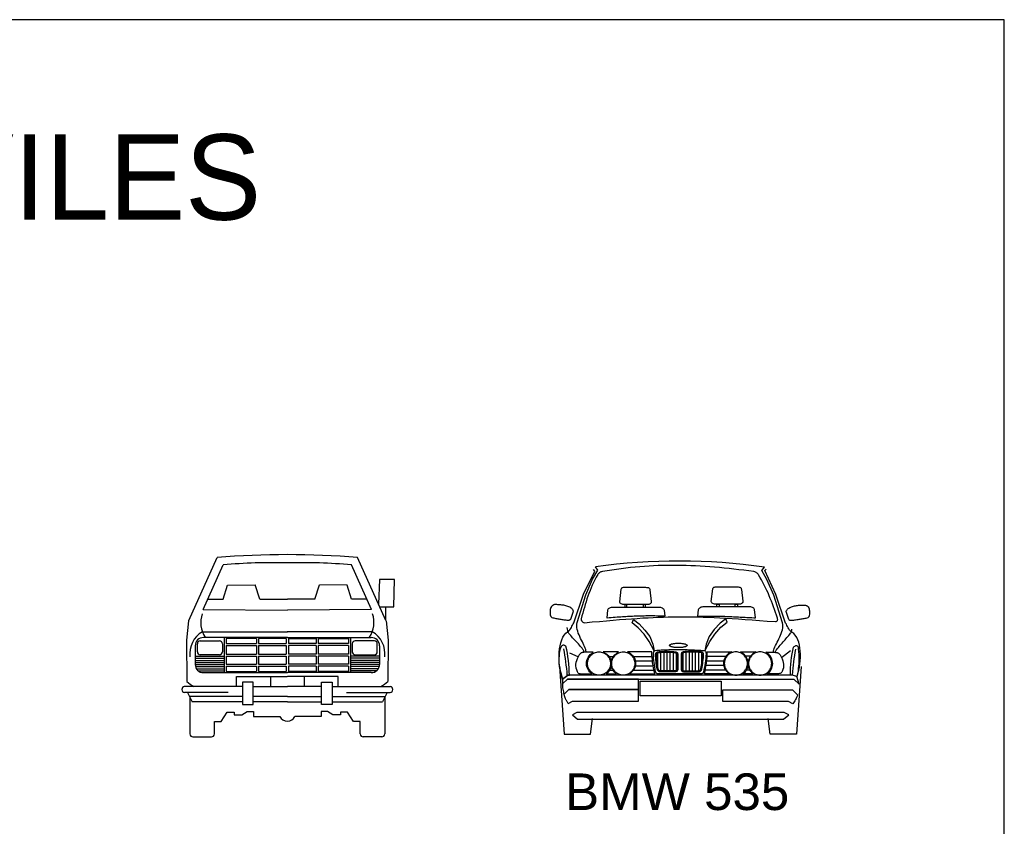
# Model space of a CAD drawing. Extents: x 149 to 250, y -977 to -912.
# Tile 141 of 156: x 209.95 to 218.03, y -919.01 to -912.4. Entities that reach past the tile are written whole.
import ezdxf

# ---------------------------------------------------------------- set-up
doc = ezdxf.new("R2010")
doc.units = 0
doc.header["$MEASUREMENT"] = 0
doc.layers.get('0').update_dxf_attribs({"linetype": 'CONTINUOUS'})
doc.layers.get('Defpoints').update_dxf_attribs({"linetype": 'CONTINUOUS'})
doc.layers.add('7', color=7, linetype='CONTINUOUS')
doc.layers.add('TEXTO', color=5, linetype='CONTINUOUS')

msp = doc.modelspace()

# ---------------------------------------------------------------- linework, layer by layer
for p, q in [((211.33591, -917.32803), (211.56836, -916.81133)), ((212.95333, -917.32803), (212.72088, -916.81133)), ((211.45341, -917.23642), (211.61796, -916.87065)), ((212.83583, -917.23642), (212.67128, -916.87065)), ((211.61846, -917.15284), (211.6534, -917.03746)), ((211.6534, -917.03746), (211.88053, -917.03397)), ((211.91897, -917.15284), (211.88053, -917.03397)), ((212.37028, -917.15284), (212.40871, -917.03397)), ((212.63584, -917.03746), (212.40871, -917.03397)), ((212.67079, -917.15284), (212.63584, -917.03746)), ((212.89978, -916.99164), (212.89311, -917.19417)), ((213.0236, -916.99164), (212.89978, -916.99164)), ((213.01694, -917.21462), (213.0236, -916.99164)), ((211.49102, -917.15284), (211.61846, -917.15284)), ((211.91897, -917.15284), (212.14462, -917.15284)), ((212.37028, -917.15284), (212.14462, -917.15284)), ((212.79823, -917.15284), (212.67079, -917.15284)), ((212.90231, -917.21462), (213.01694, -917.21462)), ((212.95333, -917.32803), (212.95333, -917.21462)), ((211.45341, -917.23642), (212.14462, -917.24187)), ((212.83583, -917.23642), (212.14462, -917.24187)), ((211.33459, -917.32991), (211.31674, -917.48941)), ((212.95466, -917.32991), (212.97251, -917.48941)), ((211.44744, -917.4193), (212.1461, -917.4193)), ((212.14462, -917.46695), (211.45628, -917.46695)), ((211.62586, -917.46695), (211.62586, -917.75513)), ((212.8418, -917.4193), (212.14315, -917.4193)), ((212.14462, -917.46695), (212.83297, -917.46695)), ((212.66339, -917.46695), (212.66339, -917.75513)), ((211.31674, -917.48941), (211.31945, -917.8275)), ((211.38837, -917.53486), (211.38837, -917.68723)), ((211.40641, -917.58421), (211.40641, -917.5183)), ((211.43038, -917.49434), (211.58806, -917.49434)), ((211.61203, -917.5183), (211.61203, -917.58421)), ((211.64296, -917.4755), (211.64296, -917.51501)), ((211.89067, -917.4755), (211.64296, -917.4755)), ((211.64296, -917.51501), (211.89067, -917.51501)), ((211.64296, -917.53211), (211.64296, -917.60249)), ((211.64296, -917.53211), (211.89067, -917.53211)), ((211.89067, -917.4755), (211.89067, -917.51501)), ((211.89067, -917.53211), (211.89067, -917.60249)), ((211.90777, -917.4755), (211.90777, -917.51501)), ((212.13607, -917.4755), (211.90777, -917.4755)), ((211.90777, -917.51501), (212.13607, -917.51501)), ((211.90777, -917.53211), (211.90777, -917.60249)), ((211.90777, -917.53211), (212.13607, -917.53211)), ((212.13607, -917.4755), (212.13607, -917.51501)), ((212.13607, -917.53211), (212.13607, -917.60249)), ((212.15317, -917.4755), (212.38148, -917.4755)), ((212.15317, -917.4755), (212.15317, -917.51501)), ((212.38148, -917.51501), (212.15317, -917.51501)), ((212.15317, -917.53211), (212.15317, -917.60249)), ((212.38148, -917.53211), (212.15317, -917.53211)), ((212.38148, -917.4755), (212.38148, -917.51501)), ((212.38148, -917.53211), (212.38148, -917.60249)), ((212.39858, -917.4755), (212.64628, -917.4755)), ((212.39858, -917.4755), (212.39858, -917.51501)), ((212.64628, -917.51501), (212.39858, -917.51501)), ((212.39858, -917.53211), (212.39858, -917.60249)), ((212.64628, -917.53211), (212.39858, -917.53211)), ((212.64628, -917.4755), (212.64628, -917.51501)), ((212.64628, -917.53211), (212.64628, -917.60249)), ((212.67722, -917.5183), (212.67722, -917.58421)), ((212.85886, -917.49434), (212.70118, -917.49434)), ((212.88283, -917.58421), (212.88283, -917.5183)), ((212.90087, -917.53486), (212.90087, -917.68723)), ((212.97251, -917.48941), (212.96979, -917.8275)), ((211.38845, -917.62017), (211.626, -917.62017)), ((211.58806, -917.60818), (211.43038, -917.60818)), ((211.64296, -917.60249), (211.89067, -917.60249)), ((211.64296, -917.61959), (211.89067, -917.61959)), ((211.64296, -917.61959), (211.64296, -917.68483)), ((211.89067, -917.61959), (211.89067, -917.68483)), ((211.90777, -917.60249), (212.13607, -917.60249)), ((211.90777, -917.61959), (211.90777, -917.68483)), ((211.90777, -917.61959), (212.13607, -917.61959)), ((212.13607, -917.61959), (212.13607, -917.68483)), ((212.38148, -917.60249), (212.15317, -917.60249)), ((212.38148, -917.61959), (212.15317, -917.61959)), ((212.15317, -917.61959), (212.15317, -917.68483)), ((212.38148, -917.61959), (212.38148, -917.68483)), ((212.64628, -917.60249), (212.39858, -917.60249)), ((212.39858, -917.61959), (212.39858, -917.68483)), ((212.64628, -917.61959), (212.39858, -917.61959)), ((212.64628, -917.61959), (212.64628, -917.68483)), ((212.9008, -917.62017), (212.66324, -917.62017)), ((212.70118, -917.60818), (212.85886, -917.60818)), ((211.38845, -917.63727), (211.626, -917.63727)), ((211.38845, -917.65437), (211.626, -917.65437)), ((211.38845, -917.67148), (211.626, -917.67148)), ((211.38845, -917.68858), (211.626, -917.68858)), ((211.39093, -917.70568), (211.626, -917.70568)), ((211.64296, -917.68483), (211.89067, -917.68483)), ((211.64296, -917.70193), (211.89067, -917.70193)), ((211.64296, -917.70193), (211.64296, -917.74658)), ((211.89067, -917.70193), (211.89067, -917.74658)), ((211.90777, -917.68483), (212.13607, -917.68483)), ((211.90777, -917.70193), (211.90777, -917.74658)), ((211.90777, -917.70193), (212.13607, -917.70193)), ((212.13607, -917.70193), (212.13607, -917.74658)), ((212.38148, -917.68483), (212.15317, -917.68483)), ((212.38148, -917.70193), (212.15317, -917.70193)), ((212.15317, -917.70193), (212.15317, -917.74658)), ((212.38148, -917.70193), (212.38148, -917.74658)), ((212.64628, -917.68483), (212.39858, -917.68483)), ((212.39858, -917.70193), (212.39858, -917.74658)), ((212.64628, -917.70193), (212.39858, -917.70193)), ((212.64628, -917.70193), (212.64628, -917.74658)), ((212.9008, -917.63727), (212.66324, -917.63727)), ((212.9008, -917.65437), (212.66324, -917.65437)), ((212.9008, -917.67148), (212.66324, -917.67148)), ((212.9008, -917.68858), (212.66324, -917.68858)), ((212.89832, -917.70568), (212.66324, -917.70568)), ((211.39843, -917.72279), (211.626, -917.72279)), ((211.41341, -917.73989), (211.626, -917.73989)), ((211.45628, -917.75513), (212.14462, -917.75513)), ((211.64296, -917.74658), (211.89067, -917.74658)), ((211.72778, -917.86895), (211.72778, -917.78601)), ((211.72778, -917.78601), (212.14433, -917.78601)), ((211.90777, -917.74658), (212.13607, -917.74658)), ((212.00548, -917.78601), (212.00548, -917.86895)), ((212.83297, -917.75513), (212.14462, -917.75513)), ((212.56146, -917.78601), (212.14492, -917.78601)), ((212.38148, -917.74658), (212.15317, -917.74658)), ((212.28377, -917.78601), (212.28377, -917.86895)), ((212.64628, -917.74658), (212.39858, -917.74658)), ((212.56146, -917.86895), (212.56146, -917.78601)), ((212.89082, -917.72279), (212.66324, -917.72279)), ((212.87584, -917.73989), (212.66324, -917.73989)), ((211.77658, -917.86895), (211.29939, -917.86895)), ((211.77658, -917.83276), (211.77658, -918.01527)), ((211.86532, -917.83276), (211.77658, -917.83276)), ((211.86532, -918.01527), (211.86532, -917.83276)), ((211.86532, -917.86895), (212.14462, -917.86895)), ((212.42393, -917.86895), (212.14462, -917.86895)), ((212.42393, -917.83276), (212.51266, -917.83276)), ((212.42393, -918.01527), (212.42393, -917.83276)), ((212.51266, -917.83276), (212.51266, -918.01527)), ((212.51266, -917.86895), (212.98985, -917.86895)), ((211.65995, -917.91894), (211.29993, -917.91894)), ((211.32643, -917.91807), (211.3642, -917.99499)), ((211.34499, -917.95148), (211.34499, -918.25664)), ((211.77658, -917.9519), (211.34556, -917.9519)), ((212.14462, -917.9519), (211.86532, -917.9519)), ((212.14462, -917.9519), (212.42393, -917.9519)), ((212.51266, -917.9519), (212.94368, -917.9519)), ((212.62929, -917.91894), (212.98932, -917.91894)), ((212.96281, -917.91807), (212.92504, -917.99499)), ((212.94426, -917.95148), (212.94426, -918.25664)), ((211.77658, -917.99499), (211.3642, -917.99499)), ((211.77658, -918.01527), (211.86532, -918.01527)), ((212.14462, -917.99499), (211.86532, -917.99499)), ((212.14462, -917.99499), (212.42393, -917.99499)), ((212.51266, -918.01527), (212.42393, -918.01527)), ((212.51266, -917.99499), (212.92504, -917.99499)), ((211.60175, -918.15563), (211.64989, -918.07764)), ((211.64989, -918.07764), (211.70721, -918.07764)), ((211.70721, -918.07764), (211.70721, -918.10057)), ((211.70721, -918.10057), (211.7714, -918.10057)), ((211.7714, -918.10057), (211.81496, -918.07305)), ((211.81496, -918.07305), (211.86768, -918.07305)), ((211.86768, -918.07305), (211.86768, -918.11434)), ((211.86768, -918.11434), (212.0831, -918.11434)), ((212.42156, -918.11434), (212.20614, -918.11434)), ((212.42156, -918.07305), (212.42156, -918.11434)), ((212.47429, -918.07305), (212.42156, -918.07305)), ((212.51785, -918.10057), (212.47429, -918.07305)), ((212.58204, -918.10057), (212.51785, -918.10057)), ((212.58204, -918.07764), (212.58204, -918.10057)), ((212.63935, -918.07764), (212.58204, -918.07764)), ((212.68749, -918.15563), (212.63935, -918.07764)), ((211.54673, -918.25664), (211.54673, -918.15563)), ((211.54673, -918.15563), (211.60175, -918.15563)), ((212.74252, -918.15563), (212.68749, -918.15563)), ((212.74252, -918.25664), (212.74252, -918.15563)), ((211.37013, -918.28179), (211.52158, -918.28179)), ((212.91911, -918.28179), (212.76766, -918.28179))]:
    msp.add_line(p, q)
for centre, radius, start, end in [((212.14462, -923.81753), 7.02986, 85.297983, 94.702017), ((212.04594, -922.1647), 5.31132, 88.935358, 94.621751), ((212.24331, -922.1647), 5.31132, 85.378249, 91.064642), ((211.65914, -917.34321), 0.22496, 161.668582, 212.830107), ((212.63011, -917.34321), 0.22496, 327.169893, 18.331418), ((211.55805, -917.60335), 0.21473, 121.00333, 186.096424), ((211.45628, -917.53486), 0.06791, 90, 180), ((212.83297, -917.53486), 0.06791, 0, 90), ((212.7312, -917.60335), 0.21473, 353.903576, 58.99667), ((211.43038, -917.5183), 0.02397, 90, 180), ((211.58806, -917.5183), 0.02397, 0, 90), ((212.70118, -917.5183), 0.02397, 90, 180), ((212.85886, -917.5183), 0.02397, 0, 90), ((211.43038, -917.58421), 0.02397, 180, 270), ((211.58806, -917.58421), 0.02397, 270, 0), ((212.70118, -917.58421), 0.02397, 180, 270), ((212.85886, -917.58421), 0.02397, 270, 0), ((211.45628, -917.68723), 0.06791, 180, 270), ((212.83297, -917.68723), 0.06791, 270, 0), ((211.30513, -917.89389), 0.02559, 102.962869, 258.257127), ((211.47934, -917.66219), 0.22998, 225.954521, 244.030712), ((212.8099, -917.66219), 0.22998, 295.969288, 314.045479), ((212.98411, -917.89389), 0.02559, 281.742873, 77.037131), ((212.14508, -918.08452), 0.06878, 205.694681, 334.305319), ((211.37013, -918.25664), 0.02514, 180, 270), ((211.52158, -918.25664), 0.02514, 270, 0), ((212.76766, -918.25664), 0.02514, 180, 270), ((212.91911, -918.25664), 0.02514, 270, 0)]:
    msp.add_arc(centre, radius, start, end)
at = {"layer": '7', "linetype": 'Continuous'}
for points in [[(214.59513, -917.58781), (214.59513, -917.58197), (214.59479, -917.57647), (214.5941, -917.57098), (214.59238, -917.56513), (214.58859, -917.55345), (214.58379, -917.54141), (214.57829, -917.5287), (214.57176, -917.5153), (214.56489, -917.5019), (214.55802, -917.48781), (214.55115, -917.47373), (214.54428, -917.45928), (214.53774, -917.44485), (214.5319, -917.43009), (214.52709, -917.41531), (214.52296, -917.40052), (214.52022, -917.38576), (214.51884, -917.37131), (214.51953, -917.35724), (214.52158, -917.34314), (214.59238, -917.11806), (214.64908, -916.98988), (214.69168, -916.916), (214.6721, -916.88748)], [(214.55527, -917.31427), (214.55527, -917.32047), (214.55664, -917.32631), (214.5594, -917.33146), (214.56317, -917.33627), (214.56798, -917.34005), (214.57314, -917.34314), (214.57829, -917.34486), (214.58379, -917.34555), (214.64668, -917.33971), (214.70646, -917.33456), (214.76351, -917.32939), (214.81814, -917.32493), (214.87038, -917.32047), (214.92054, -917.31668), (214.96866, -917.31291), (215.0154, -917.30981), (215.0604, -917.30671), (215.10404, -917.30432), (215.14665, -917.30191), (215.18824, -917.30019), (215.22947, -917.29881), (215.27002, -917.29744), (215.31022, -917.29676), (215.35043, -917.29641), (215.39062, -917.29607), (215.43151, -917.29641), (215.47275, -917.2971), (215.51467, -917.29812), (215.55728, -917.2995), (215.60127, -917.30087), (215.64663, -917.30294), (215.69371, -917.30535), (215.7425, -917.30809), (215.79301, -917.31119), (215.84594, -917.31462), (215.90091, -917.3184), (215.95865, -917.32252), (216.01912, -917.327), (216.0827, -917.3318), (216.14937, -917.33695), (216.15521, -917.33558), (216.15967, -917.33318), (216.16311, -917.33043), (216.16552, -917.327), (216.1669, -917.32287), (216.16757, -917.3184), (216.16723, -917.3136), (216.16654, -917.30843), (216.15865, -917.28438), (216.1504, -917.26102), (216.14215, -917.23765), (216.13356, -917.21428), (216.12497, -917.1916), (216.11637, -917.16892), (216.10709, -917.14624), (216.09782, -917.12425), (216.0882, -917.10191), (216.07823, -917.08026), (216.06792, -917.05861), (216.05727, -917.03697), (216.04628, -917.01566), (216.03459, -916.99436), (216.02256, -916.9734), (216.0102, -916.95244), (216.00676, -916.94762), (216.00298, -916.9435), (215.99919, -916.93972), (215.99473, -916.93663), (215.98991, -916.93388), (215.98476, -916.93148), (215.97927, -916.92907), (215.97308, -916.927), (215.9315, -916.92116), (215.89061, -916.91567), (215.84971, -916.91085), (215.80917, -916.90604), (215.76897, -916.90157), (215.72876, -916.89745), (215.68924, -916.89368), (215.64973, -916.89023), (215.61055, -916.88715), (215.57137, -916.8844), (215.53255, -916.88199), (215.49371, -916.87992), (215.45522, -916.87821), (215.41675, -916.87718), (215.37861, -916.87615), (215.34047, -916.8758), (215.30232, -916.8758), (215.26417, -916.87615), (215.22604, -916.87684), (215.18824, -916.87787), (215.15009, -916.87959), (215.11229, -916.88164), (215.07415, -916.88405), (215.03636, -916.88715), (214.99821, -916.89023), (214.96007, -916.89402), (214.92192, -916.89848), (214.88378, -916.90329), (214.8453, -916.90844), (214.80681, -916.91429), (214.76797, -916.92048), (214.72914, -916.927), (214.72296, -916.92735), (214.71746, -916.92907), (214.71197, -916.93112), (214.70749, -916.93422), (214.70303, -916.93766), (214.6989, -916.94144), (214.69547, -916.94557), (214.69203, -916.94968), (214.67966, -916.97168), (214.66798, -916.99367), (214.65698, -917.01566), (214.64668, -917.038), (214.63705, -917.06033), (214.62777, -917.08267), (214.61918, -917.10501), (214.61093, -917.12769), (214.60304, -917.15037), (214.59548, -917.17338), (214.58859, -917.19641), (214.58139, -917.21978), (214.57485, -917.24315), (214.56832, -917.26651), (214.56179, -917.29023), (214.55527, -917.31427)], [(216.13253, -917.58746), (216.13253, -917.58197), (216.13321, -917.57784), (216.13425, -917.57338), (216.1363, -917.56788), (216.14009, -917.55619), (216.14489, -917.54417), (216.15073, -917.53146), (216.15693, -917.51806), (216.1638, -917.50466), (216.17101, -917.49056), (216.17789, -917.47647), (216.18476, -917.46204), (216.19129, -917.44761), (216.19713, -917.43283), (216.20193, -917.41805), (216.20606, -917.40328), (216.20882, -917.3885), (216.21018, -917.37407), (216.20949, -917.35998), (216.20744, -917.34589), (216.1363, -917.12082), (216.07926, -916.99264), (216.03665, -916.91876), (216.0583, -916.89023)], [(214.40166, -917.80944), (214.44703, -917.77542), (214.45836, -917.77542), (214.45733, -917.74552), (214.45562, -917.71528), (214.45355, -917.68506), (214.45046, -917.65516), (214.44703, -917.62526), (214.44221, -917.59606), (214.43671, -917.56719), (214.42984, -917.53902), (214.42469, -917.53454), (214.41987, -917.53111), (214.41506, -917.52905), (214.4106, -917.52836), (214.40613, -917.52905), (214.40166, -917.53111), (214.39753, -917.53454), (214.39342, -917.53902), (214.38826, -917.54966), (214.38413, -917.56066), (214.3807, -917.57166), (214.37795, -917.58266), (214.3759, -917.59434), (214.37418, -917.6067), (214.37349, -917.61943), (214.37314, -917.63283), (214.37142, -917.65206), (214.37211, -917.67269), (214.37485, -917.69434), (214.37898, -917.717), (214.38413, -917.74002), (214.38997, -917.76339), (214.39617, -917.78676), (214.40166, -917.80944), (214.3941, -917.78539), (214.38792, -917.75995), (214.38241, -917.73281), (214.3783, -917.70464), (214.37554, -917.67578), (214.37383, -917.64657), (214.37383, -917.6177), (214.37521, -917.58884), (214.37795, -917.56101), (214.38208, -917.53454), (214.38792, -917.50946), (214.39582, -917.48609), (214.40509, -917.46513), (214.4161, -917.44692), (214.42915, -917.4318), (214.44427, -917.41977), (214.45459, -917.41187), (214.46282, -917.40328), (214.46971, -917.39401), (214.4752, -917.38438), (214.48001, -917.37476), (214.48448, -917.3648), (214.48963, -917.35517), (214.49547, -917.34555), (214.57519, -917.11222), (214.66626, -916.92425), (214.65767, -916.91016)], [(216.31465, -917.78435), (216.28854, -917.77507), (216.2717, -917.77576), (216.27273, -917.74586), (216.2741, -917.71666), (216.27583, -917.68711), (216.27822, -917.65826), (216.28132, -917.62973), (216.28544, -917.60121), (216.29059, -917.57303), (216.29746, -917.5452), (216.30263, -917.54038), (216.30778, -917.53661), (216.31258, -917.5342), (216.3174, -917.53283), (216.32186, -917.53318), (216.32634, -917.53454), (216.3308, -917.53764), (216.33492, -917.5421), (216.33699, -917.56273), (216.33905, -917.583), (216.34008, -917.60499), (216.34077, -917.63042), (216.34077, -917.6476), (216.34043, -917.66513), (216.34008, -917.68334), (216.33871, -917.7019), (216.33699, -917.72113), (216.33459, -917.7414), (216.33115, -917.76236), (216.32634, -917.78435), (216.3339, -917.76064), (216.34043, -917.73591), (216.34558, -917.71015), (216.34971, -917.68368), (216.35279, -917.65688), (216.35417, -917.63042), (216.35451, -917.60396), (216.35348, -917.57784), (216.35073, -917.55276), (216.34627, -917.5287), (216.34043, -917.50602), (216.33287, -917.48472), (216.32359, -917.46582), (216.31225, -917.44898), (216.29918, -917.43455), (216.28406, -917.42287), (216.27376, -917.41497), (216.26551, -917.40637), (216.25864, -917.39709), (216.25349, -917.38747), (216.24833, -917.37785), (216.24386, -917.36788), (216.2387, -917.35826), (216.23286, -917.34864), (216.15314, -917.11531), (216.0614, -916.91876), (216.07273, -916.90742)], [(214.90852, -917.19744), (214.90303, -917.1971), (214.89683, -917.19606), (214.89065, -917.19401), (214.88481, -917.1916), (214.87966, -917.18817), (214.87554, -917.18438), (214.87279, -917.17992), (214.87175, -917.17476), (214.88309, -917.06962), (214.8855, -917.06411), (214.88894, -917.05999), (214.89271, -917.05758), (214.89752, -917.05622), (214.90303, -917.05553), (214.90887, -917.05517), (214.91539, -917.05553), (214.92261, -917.05553), (215.08205, -917.05553), (215.09236, -917.05586), (215.10061, -917.05655), (215.1068, -917.05793), (215.11126, -917.05999), (215.11436, -917.06273), (215.11642, -917.06617), (215.1178, -917.07029), (215.11882, -917.07511), (215.13017, -917.17202), (215.13051, -917.17717), (215.12913, -917.18198), (215.12604, -917.18645), (215.12226, -917.19022), (215.11711, -917.19332), (215.1116, -917.19539), (215.10542, -917.1971), (215.09889, -917.19744), (214.90852, -917.19744)], [(215.66003, -917.19435), (215.65453, -917.19401), (215.64835, -917.19298), (215.64216, -917.19091), (215.63633, -917.1885), (215.63116, -917.18507), (215.62704, -917.1813), (215.62429, -917.17682), (215.62326, -917.17167), (215.6346, -917.06652), (215.637, -917.06102), (215.64044, -917.05689), (215.64422, -917.05449), (215.64904, -917.05312), (215.65453, -917.05243), (215.66037, -917.05209), (215.6669, -917.05243), (215.67413, -917.05243), (215.83357, -917.05243), (215.84387, -917.05277), (215.85212, -917.05346), (215.8583, -917.05484), (215.86278, -917.05689), (215.86586, -917.05965), (215.86793, -917.06309), (215.86931, -917.06721), (215.87034, -917.07201), (215.88167, -917.16892), (215.88202, -917.17407), (215.88064, -917.17889), (215.87755, -917.18335), (215.87377, -917.18714), (215.86862, -917.19022), (215.86312, -917.19229), (215.85694, -917.19401), (215.8504, -917.19435), (215.66003, -917.19435)], [(214.31335, -917.30259), (214.32194, -917.30466), (214.33019, -917.30671), (214.33877, -917.30843), (214.34702, -917.31016), (214.35527, -917.31188), (214.36352, -917.31324), (214.37177, -917.31462), (214.38002, -917.31599), (214.38826, -917.31737), (214.39651, -917.31875), (214.40475, -917.31978), (214.41334, -917.32116), (214.42159, -917.32218), (214.43018, -917.32321), (214.43843, -917.32424), (214.44703, -917.32528), (214.45114, -917.32528), (214.45459, -917.32459), (214.45767, -917.32424), (214.46043, -917.32321), (214.46282, -917.32183), (214.46523, -917.32047), (214.46764, -917.31875), (214.46971, -917.31668), (214.49239, -917.25139), (214.49101, -917.24726), (214.48929, -917.24349), (214.48688, -917.24005), (214.48414, -917.23627), (214.48104, -917.23283), (214.47761, -917.2294), (214.47382, -917.2263), (214.46971, -917.22287), (214.4618, -917.21874), (214.4539, -917.21531), (214.44599, -917.21222), (214.43809, -917.20946), (214.43018, -917.20707), (214.42228, -917.205), (214.41403, -917.20295), (214.40613, -917.20157), (214.39788, -917.20054), (214.38964, -917.1995), (214.38105, -917.19882), (214.37246, -917.19813), (214.36386, -917.19778), (214.35458, -917.19744), (214.34566, -917.19744), (214.33603, -917.19744), (214.3319, -917.19847), (214.32813, -917.20019), (214.32503, -917.20157), (214.32194, -917.20362), (214.31919, -917.20534), (214.31645, -917.20741), (214.31369, -917.20982), (214.3106, -917.21187), (214.30682, -917.22047), (214.30407, -917.22906), (214.302, -917.23765), (214.30098, -917.24623), (214.30064, -917.25517), (214.30064, -917.26411), (214.30098, -917.27339), (214.302, -917.28301), (214.30304, -917.2861), (214.30407, -917.28885), (214.30545, -917.29159), (214.30682, -917.294), (214.3082, -917.29641), (214.30958, -917.29848), (214.31129, -917.30053), (214.31335, -917.30259)], [(214.76866, -917.30809), (214.7745, -917.24039), (214.77657, -917.23455), (214.78001, -917.2294), (214.78482, -917.22563), (214.79031, -917.22253), (214.79684, -917.22012), (214.80371, -917.2184), (214.81058, -917.21771), (214.81711, -917.21738), (215.18721, -917.21738), (215.19649, -917.21771), (215.20508, -917.21943), (215.21297, -917.22184), (215.21986, -917.22494), (215.2257, -917.22871), (215.2305, -917.23318), (215.2336, -917.23799), (215.23565, -917.24315), (215.24116, -917.29159), (215.22363, -917.29125), (215.20679, -917.29125), (215.19065, -917.29092), (215.17449, -917.29092), (215.15869, -917.29057), (215.14357, -917.29057), (215.12879, -917.29057), (215.11401, -917.29057), (215.09958, -917.29057), (215.08549, -917.29057), (215.0714, -917.29092), (215.05766, -917.29125), (215.04425, -917.29125), (215.03051, -917.29159), (215.01711, -917.29194), (215.00371, -917.29263), (214.99031, -917.29297), (214.97691, -917.29366), (214.96351, -917.294), (214.94975, -917.29469), (214.93601, -917.29538), (214.92227, -917.29641), (214.90818, -917.2971), (214.89409, -917.29812), (214.87966, -917.29915), (214.86488, -917.30019), (214.84976, -917.30122), (214.8343, -917.30259), (214.81849, -917.30397), (214.80233, -917.30499), (214.78585, -917.30671), (214.76866, -917.30809)], [(214.91402, -917.19744), (214.91402, -917.21738), (214.9312, -917.21738), (214.9312, -917.19744), (214.91402, -917.19744)], [(215.06488, -917.19744), (215.06488, -917.21738), (215.08205, -917.21738), (215.08205, -917.19744), (215.06488, -917.19744)], [(215.98545, -917.30568), (215.97651, -917.23799), (215.97446, -917.23214), (215.97102, -917.22699), (215.96621, -917.22322), (215.96072, -917.22012), (215.95418, -917.21771), (215.94731, -917.216), (215.94043, -917.21531), (215.93391, -917.21497), (215.56381, -917.21497), (215.55454, -917.21531), (215.54595, -917.21702), (215.53804, -917.21943), (215.53117, -917.22253), (215.52533, -917.2263), (215.52051, -917.23078), (215.51743, -917.23559), (215.51536, -917.24074), (215.50883, -917.29194), (215.5274, -917.29159), (215.54526, -917.29159), (215.56279, -917.29125), (215.57996, -917.29125), (215.5968, -917.29125), (215.6133, -917.29125), (215.62944, -917.29125), (215.64525, -917.29159), (215.66072, -917.29194), (215.67584, -917.29194), (215.69096, -917.29228), (215.70573, -917.29263), (215.72017, -917.29297), (215.7346, -917.29331), (215.74869, -917.294), (215.76277, -917.29435), (215.77653, -917.29503), (215.79062, -917.29538), (215.80436, -917.29607), (215.81776, -917.29676), (215.8315, -917.29744), (215.84525, -917.29812), (215.85865, -917.29881), (215.87239, -917.2995), (215.88615, -917.30019), (215.89989, -917.30087), (215.91398, -917.30156), (215.92772, -917.30259), (215.94215, -917.30328), (215.95624, -917.30397), (215.97067, -917.30499), (215.98545, -917.30568)], [(215.68684, -917.1947), (215.68684, -917.21463), (215.66931, -917.21463), (215.66931, -917.1947), (215.68684, -917.1947)], [(215.83769, -917.1947), (215.83769, -917.21463), (215.82017, -917.21463), (215.82017, -917.1947), (215.83769, -917.1947)], [(216.41534, -917.30568), (216.40675, -917.30775), (216.3985, -917.30981), (216.38991, -917.31153), (216.38166, -917.31324), (216.37307, -917.31496), (216.36483, -917.31634), (216.35658, -917.31772), (216.34833, -917.31909), (216.34008, -917.32047), (216.33183, -917.32183), (216.32359, -917.32287), (216.31499, -917.32424), (216.30674, -917.32528), (216.29815, -917.32631), (216.2899, -917.32734), (216.28132, -917.32836), (216.27719, -917.32836), (216.27376, -917.32767), (216.27066, -917.32734), (216.26792, -917.32631), (216.26551, -917.32493), (216.2631, -917.32356), (216.26069, -917.32183), (216.25864, -917.31978), (216.23596, -917.25448), (216.23734, -917.25036), (216.23906, -917.24659), (216.24146, -917.24315), (216.24421, -917.23937), (216.24731, -917.23593), (216.25074, -917.2325), (216.25451, -917.2294), (216.25864, -917.22596), (216.26654, -917.22184), (216.27445, -917.2184), (216.28235, -917.21531), (216.29026, -917.21256), (216.29815, -917.21015), (216.30607, -917.2081), (216.3143, -917.20603), (216.32221, -917.20466), (216.33046, -917.20362), (216.33871, -917.20259), (216.3473, -917.2019), (216.35589, -917.20123), (216.36447, -917.20088), (216.37375, -917.20054), (216.38269, -917.20054), (216.39232, -917.20054), (216.39643, -917.20157), (216.40022, -917.20328), (216.40331, -917.20466), (216.4064, -917.20672), (216.40916, -917.20844), (216.41224, -917.21051), (216.41534, -917.2129), (216.41843, -917.21497), (216.42221, -917.22356), (216.42495, -917.23214), (216.42702, -917.24074), (216.42805, -917.24933), (216.4284, -917.25827), (216.4284, -917.2672), (216.42805, -917.27647), (216.42702, -917.2861), (216.42599, -917.2892), (216.42495, -917.29194), (216.42358, -917.29469), (216.42221, -917.2971), (216.42084, -917.2995), (216.41912, -917.30156), (216.41739, -917.30363), (216.41534, -917.30568)], [(214.57829, -917.58781), (214.57795, -917.58128), (214.57623, -917.5751), (214.57383, -917.5696), (214.57004, -917.56478), (214.56283, -917.55517), (214.55561, -917.54623), (214.54805, -917.5373), (214.54049, -917.52836), (214.53293, -917.51978), (214.52503, -917.51117), (214.51712, -917.50294), (214.50922, -917.49434), (214.50131, -917.48609), (214.49341, -917.47785), (214.4855, -917.46925), (214.47761, -917.46066), (214.47005, -917.45172), (214.46282, -917.4428), (214.45527, -917.43386), (214.4484, -917.42424), (214.44153, -917.38576)], [(214.98378, -917.31978), (215.02982, -917.35483), (215.07828, -917.40568), (215.11882, -917.45964), (215.14288, -917.52183), (215.15352, -917.57544), (215.11333, -917.50018), (215.07313, -917.44073), (215.02432, -917.38678), (214.97278, -917.34658), (214.98378, -917.31978)], [(215.74216, -917.31462), (215.69542, -917.35035), (215.64594, -917.40259), (215.60471, -917.45757), (215.57996, -917.5208), (215.56897, -917.57578), (215.6102, -917.49881), (215.65145, -917.43832), (215.70093, -917.38335), (215.75282, -917.34212), (215.74216, -917.31462)], [(216.14971, -917.58746), (216.1504, -917.58162), (216.15245, -917.57647), (216.15521, -917.572), (216.15898, -917.56754), (216.16621, -917.55791), (216.17341, -917.54863), (216.18097, -917.53936), (216.18853, -917.53042), (216.19609, -917.52149), (216.204, -917.51255), (216.2119, -917.50361), (216.21981, -917.49469), (216.22771, -917.48575), (216.23562, -917.47681), (216.24352, -917.46789), (216.25142, -917.45895), (216.25898, -917.45001), (216.2662, -917.44073), (216.27376, -917.43145), (216.28063, -917.42184), (216.28475, -917.39847)], [(215.3525, -917.51358), (215.3597, -917.51358), (215.36693, -917.51393), (215.3738, -917.51427), (215.38033, -917.51496), (215.38651, -917.51565), (215.39234, -917.51668), (215.39784, -917.51771), (215.40299, -917.51909), (215.40746, -917.52011), (215.41158, -917.52149), (215.41537, -917.52321), (215.41846, -917.52458), (215.42086, -917.52629), (215.42259, -917.52801), (215.42362, -917.53008), (215.42395, -917.5318), (215.42362, -917.53351), (215.42259, -917.53557), (215.42086, -917.5373), (215.41846, -917.53902), (215.41537, -917.54038), (215.41158, -917.5421), (215.40746, -917.54348), (215.40299, -917.54451), (215.39784, -917.54589), (215.39234, -917.54692), (215.38651, -917.54794), (215.38033, -917.54863), (215.3738, -917.54932), (215.36693, -917.54966), (215.3597, -917.55001), (215.3525, -917.55001), (215.34527, -917.55001), (215.33807, -917.54966), (215.33118, -917.54932), (215.32466, -917.54863), (215.31847, -917.54794), (215.31263, -917.54692), (215.30714, -917.54589), (215.30199, -917.54451), (215.29751, -917.54348), (215.29338, -917.5421), (215.28961, -917.54038), (215.28651, -917.53902), (215.28411, -917.5373), (215.28239, -917.53557), (215.28136, -917.53351), (215.28102, -917.5318), (215.28136, -917.53008), (215.28239, -917.52801), (215.28411, -917.52629), (215.28651, -917.52458), (215.28961, -917.52321), (215.29338, -917.52149), (215.29751, -917.52011), (215.30199, -917.51909), (215.30714, -917.51771), (215.31263, -917.51668), (215.31847, -917.51565), (215.32466, -917.51496), (215.33118, -917.51427), (215.33807, -917.51393), (215.34527, -917.51358), (215.3525, -917.51358)], [(214.44153, -917.77817), (214.43912, -917.74965), (214.43637, -917.72146), (214.43328, -917.69398), (214.4295, -917.66651), (214.42572, -917.63935), (214.42159, -917.61255), (214.41747, -917.58574), (214.41334, -917.55894)], [(214.52983, -917.62492), (214.46146, -917.5964)], [(214.65493, -917.58781), (214.64908, -917.58781), (214.64324, -917.58781), (214.6374, -917.58746), (214.63156, -917.58746), (214.62572, -917.58712), (214.61987, -917.58712), (214.61437, -917.58712), (214.60853, -917.58712), (214.60268, -917.58712), (214.59719, -917.58712), (214.59169, -917.58746), (214.58585, -917.58781), (214.58036, -917.58815), (214.57485, -917.58884), (214.5697, -917.58953), (214.5642, -917.59056), (214.56007, -917.59158), (214.5563, -917.5933), (214.55251, -917.59502), (214.54943, -917.59709), (214.54633, -917.59983), (214.54324, -917.60293), (214.54083, -917.60637), (214.53843, -917.61014), (214.5295, -917.62664), (214.52227, -917.64211), (214.51643, -917.65688), (214.51231, -917.67097), (214.50991, -917.68506), (214.50991, -917.69949), (214.51163, -917.71427), (214.51576, -917.72971), (214.51884, -917.73763), (214.52158, -917.7445), (214.52434, -917.75034), (214.52778, -917.75514), (214.5319, -917.75892), (214.53739, -917.76167), (214.54428, -917.76305), (214.55286, -917.76374), (214.64633, -917.76374), (214.63568, -917.75755), (214.62641, -917.74999), (214.61849, -917.74071), (214.61196, -917.7304), (214.60647, -917.71941), (214.60268, -917.70739), (214.60028, -917.69503), (214.5996, -917.68196), (214.60028, -917.66891), (214.60268, -917.65585), (214.60716, -917.64278), (214.613, -917.63042), (214.62056, -917.61839), (214.63018, -917.60706), (214.64152, -917.59674), (214.65493, -917.58781)], [(214.70165, -917.58507), (214.71128, -917.5854), (214.72056, -917.58712), (214.72983, -917.58918), (214.73842, -917.59263), (214.74667, -917.5964), (214.75457, -917.60121), (214.76179, -917.6067), (214.76866, -917.6129), (214.77485, -917.61977), (214.78001, -917.62699), (214.78482, -917.63489), (214.78893, -917.64314), (214.79203, -917.65172), (214.79443, -917.66066), (214.79615, -917.67028), (214.79649, -917.67991), (214.79615, -917.68952), (214.79443, -917.69915), (214.79203, -917.70808), (214.78893, -917.717), (214.78482, -917.72525), (214.78001, -917.73315), (214.77485, -917.74037), (214.76866, -917.74724), (214.76179, -917.75342), (214.75457, -917.75892), (214.74667, -917.76374), (214.73842, -917.76751), (214.72983, -917.77095), (214.72056, -917.77302), (214.71128, -917.77473), (214.70165, -917.77507), (214.69203, -917.77473), (214.68276, -917.77302), (214.67348, -917.77095), (214.66488, -917.76751), (214.65664, -917.76374), (214.64873, -917.75892), (214.64152, -917.75342), (214.63464, -917.74724), (214.62846, -917.74037), (214.62296, -917.73315), (214.61816, -917.72525), (214.61437, -917.717), (214.61093, -917.70808), (214.60888, -917.69915), (214.60716, -917.68952), (214.60681, -917.67991), (214.60716, -917.67028), (214.60888, -917.66066), (214.61093, -917.65172), (214.61437, -917.64314), (214.61816, -917.63489), (214.62296, -917.62699), (214.62846, -917.61977), (214.63464, -917.6129), (214.64152, -917.6067), (214.64873, -917.60121), (214.65664, -917.5964), (214.66488, -917.59263), (214.67348, -917.58918), (214.68276, -917.58712), (214.69203, -917.5854), (214.70165, -917.58507)], [(214.86282, -917.58471), (214.73499, -917.58471), (214.75148, -917.59399), (214.76522, -917.60396), (214.77691, -917.61495), (214.78619, -917.6263), (214.79341, -917.63866), (214.79856, -917.65103), (214.80199, -917.66375), (214.80337, -917.67647), (214.80302, -917.68918), (214.80097, -917.7019), (214.79753, -917.71392), (214.79238, -917.72559), (214.78619, -917.73658), (214.77863, -917.74655), (214.77004, -917.75583), (214.76041, -917.76374), (214.84599, -917.76374), (214.83843, -917.75995), (214.83121, -917.75446), (214.82398, -917.74724), (214.81745, -917.73865), (214.81162, -917.72869), (214.80681, -917.71734), (214.80337, -917.70533), (214.80097, -917.69227), (214.80061, -917.67887), (214.80199, -917.66513), (214.80543, -917.65103), (214.81127, -917.63694), (214.81986, -917.6232), (214.83121, -917.6098), (214.8453, -917.59674), (214.86282, -917.58471)], [(214.78309, -917.62149), (214.82021, -917.62149)], [(214.90096, -917.58507), (214.91059, -917.5854), (214.91987, -917.58712), (214.92914, -917.58918), (214.93773, -917.59263), (214.94598, -917.5964), (214.95388, -917.60121), (214.9611, -917.6067), (214.96797, -917.6129), (214.97415, -917.61977), (214.97931, -917.62699), (214.98412, -917.63489), (214.98824, -917.64314), (214.99134, -917.65172), (214.99374, -917.66066), (214.99546, -917.67028), (214.9958, -917.67991), (214.99546, -917.68952), (214.99374, -917.69915), (214.99134, -917.70808), (214.98824, -917.717), (214.98412, -917.72525), (214.97931, -917.73315), (214.97415, -917.74037), (214.96797, -917.74724), (214.9611, -917.75342), (214.95388, -917.75892), (214.94598, -917.76374), (214.93773, -917.76751), (214.92914, -917.77095), (214.91987, -917.77302), (214.91059, -917.77473), (214.90096, -917.77507), (214.89134, -917.77473), (214.88207, -917.77302), (214.87279, -917.77095), (214.86419, -917.76751), (214.85594, -917.76374), (214.84804, -917.75892), (214.84082, -917.75342), (214.83395, -917.74724), (214.82777, -917.74037), (214.82227, -917.73315), (214.81745, -917.72525), (214.81368, -917.717), (214.81024, -917.70808), (214.80817, -917.69915), (214.80646, -917.68952), (214.80612, -917.67991), (214.80646, -917.67028), (214.80817, -917.66066), (214.81024, -917.65172), (214.81368, -917.64314), (214.81745, -917.63489), (214.82227, -917.62699), (214.82777, -917.61977), (214.83395, -917.6129), (214.84082, -917.6067), (214.84804, -917.60121), (214.85594, -917.5964), (214.86419, -917.59263), (214.87279, -917.58918), (214.88207, -917.58712), (214.89134, -917.5854), (214.90096, -917.58507)], [(214.95388, -917.76374), (215.15869, -917.76374), (215.15352, -917.7414), (215.14906, -917.71941), (215.14529, -917.69743), (215.14185, -917.67543), (215.13945, -917.6531), (215.13738, -917.63076), (215.13635, -917.60808), (215.13601, -917.58471), (214.93429, -917.58471), (214.94839, -917.5909), (214.96075, -917.59881), (214.97175, -917.60808), (214.98103, -917.61839), (214.98859, -917.62973), (214.99477, -917.64211), (214.9989, -917.65482), (215.0013, -917.66787), (215.00199, -917.68127), (215.00095, -917.69467), (214.99787, -917.70774), (214.99305, -917.72077), (214.98618, -917.73281), (214.9776, -917.74414), (214.96659, -917.75446), (214.95388, -917.76374)], [(214.98516, -917.62182), (215.13635, -917.62182)], [(215.1477, -917.59881), (215.14872, -917.59365), (215.14975, -917.58953), (215.15078, -917.58574), (215.15181, -917.58266), (215.15352, -917.5799), (215.15559, -917.57749), (215.15869, -917.5751), (215.16246, -917.57303), (215.17484, -917.572), (215.18721, -917.57098), (215.19957, -917.57029), (215.21195, -917.56926), (215.22466, -917.56857), (215.23703, -917.56822), (215.24941, -917.56754), (215.26178, -917.56719), (215.27414, -917.5665), (215.28651, -917.56616), (215.29889, -917.56616), (215.3116, -917.56582), (215.32397, -917.56547), (215.33635, -917.56547), (215.34871, -917.56547), (215.36143, -917.56547), (215.3738, -917.56582), (215.38617, -917.56582), (215.39887, -917.56616), (215.41124, -917.56616), (215.42395, -917.5665), (215.43633, -917.56685), (215.4487, -917.56719), (215.46141, -917.56788), (215.47413, -917.56822), (215.4865, -917.56891), (215.49921, -917.5696), (215.51192, -917.56993), (215.5243, -917.57062), (215.53701, -917.57166), (215.54972, -917.57234), (215.56243, -917.57303), (215.5676, -917.57441), (215.57137, -917.57682), (215.57447, -917.57956), (215.57688, -917.583), (215.57824, -917.58712), (215.57927, -917.59158), (215.57996, -917.5964), (215.57996, -917.60155), (215.5786, -917.6208), (215.57688, -917.63935), (215.57447, -917.65826), (215.57206, -917.67647), (215.56932, -917.69503), (215.56622, -917.71323), (215.56279, -917.73143), (215.55969, -917.74965), (215.55866, -917.75274), (215.55728, -917.75549), (215.55592, -917.7579), (215.55385, -917.75995), (215.55179, -917.76167), (215.54903, -917.7627), (215.54595, -917.76339), (215.54182, -917.76374), (215.18309, -917.76374), (215.17999, -917.76339), (215.17689, -917.76236), (215.17449, -917.76064), (215.17209, -917.75859), (215.17002, -917.75583), (215.16831, -917.75308), (215.16659, -917.74999), (215.16556, -917.7469), (215.16213, -917.728), (215.15903, -917.70946), (215.15593, -917.6909), (215.15319, -917.67269), (215.15113, -917.65482), (215.14906, -917.63627), (215.14803, -917.6177), (215.1477, -917.59881)], [(215.16556, -917.60293), (215.1659, -917.59983), (215.16659, -917.59674), (215.16797, -917.59399), (215.17002, -917.5909), (215.17277, -917.5885), (215.17622, -917.58643), (215.18033, -917.58471), (215.18514, -917.58334), (215.19408, -917.58266), (215.20267, -917.58231), (215.21092, -917.58197), (215.21917, -917.58128), (215.22707, -917.58094), (215.23498, -917.58059), (215.24287, -917.58025), (215.25112, -917.58025), (215.25937, -917.5799), (215.26762, -917.5799), (215.27655, -917.58025), (215.28549, -917.58059), (215.2951, -917.58094), (215.30542, -917.58162), (215.31606, -917.58231), (215.32741, -917.58334), (215.33153, -917.58438), (215.33497, -917.58574), (215.33807, -917.58712), (215.34081, -917.5885), (215.34287, -917.5909), (215.34494, -917.5933), (215.3463, -917.5964), (215.34768, -917.60019), (215.34906, -917.63283), (215.3494, -917.6641), (215.34906, -917.69536), (215.34768, -917.728), (215.34768, -917.73212), (215.34699, -917.73556), (215.34596, -917.73865), (215.34425, -917.7414), (215.34219, -917.74347), (215.33909, -917.74518), (215.33531, -917.7469), (215.33051, -917.74793), (215.20233, -917.74793), (215.19752, -917.74758), (215.19339, -917.74586), (215.18962, -917.74381), (215.18686, -917.74071), (215.18445, -917.73727), (215.1824, -917.7335), (215.18068, -917.72938), (215.17965, -917.72525), (215.17655, -917.71015), (215.17381, -917.69536), (215.1714, -917.68024), (215.16933, -917.66513), (215.16762, -917.65001), (215.16659, -917.63455), (215.1659, -917.61874), (215.16556, -917.60293)], [(215.17312, -917.60739), (215.17346, -917.60465), (215.17415, -917.6019), (215.17518, -917.59914), (215.17724, -917.59674), (215.17965, -917.59434), (215.18274, -917.59227), (215.18686, -917.5909), (215.19134, -917.58953), (215.19957, -917.58918), (215.20748, -917.5885), (215.21504, -917.58815), (215.2226, -917.58746), (215.22981, -917.58712), (215.23738, -917.58678), (215.24459, -917.58678), (215.25215, -917.58643), (215.25971, -917.58643), (215.26727, -917.58643), (215.27552, -917.58643), (215.28377, -917.58678), (215.29271, -917.58712), (215.30199, -917.58781), (215.31194, -917.5885), (215.32226, -917.58953), (215.32603, -917.59056), (215.32947, -917.59158), (215.33222, -917.59296), (215.33463, -917.59434), (215.33669, -917.5964), (215.3384, -917.59847), (215.33978, -917.60155), (215.34081, -917.60499), (215.34253, -917.63523), (215.34287, -917.66375), (215.34253, -917.69262), (215.34081, -917.72284), (215.34081, -917.72662), (215.34012, -917.72971), (215.33943, -917.73281), (215.33807, -917.73522), (215.336, -917.73727), (215.33325, -917.73899), (215.32947, -917.74037), (215.325, -917.7414), (215.20679, -917.7414), (215.20233, -917.74106), (215.19854, -917.73968), (215.19545, -917.73763), (215.1927, -917.73487), (215.19029, -917.73143), (215.18858, -917.728), (215.18686, -917.72422), (215.18583, -917.72044), (215.18309, -917.70671), (215.18068, -917.69296), (215.17827, -917.67887), (215.17655, -917.66479), (215.17518, -917.6507), (215.17415, -917.6366), (215.17346, -917.62218), (215.17312, -917.60739)], [(215.18171, -917.5933), (215.18171, -917.69846)], [(215.20713, -917.59022), (215.20713, -917.73796)], [(215.23291, -917.58746), (215.23291, -917.74106)], [(215.25835, -917.58746), (215.25835, -917.74106)], [(215.28411, -917.58746), (215.28411, -917.74106)], [(215.30988, -917.59022), (215.30988, -917.74106)], [(215.33531, -917.59606), (215.33531, -917.73556)], [(215.559, -917.60293), (215.55866, -917.59983), (215.55797, -917.59674), (215.55625, -917.59399), (215.5542, -917.5909), (215.55144, -917.5885), (215.54801, -917.58643), (215.54388, -917.58471), (215.53907, -917.58334), (215.53014, -917.58266), (215.52155, -917.58231), (215.5133, -917.58197), (215.50505, -917.58128), (215.49714, -917.58094), (215.48925, -917.58059), (215.48135, -917.58025), (215.4731, -917.58025), (215.46485, -917.5799), (215.4566, -917.5799), (215.44766, -917.58025), (215.43874, -917.58059), (215.42911, -917.58094), (215.4188, -917.58162), (215.40815, -917.58231), (215.39681, -917.58334), (215.39269, -917.58438), (215.38925, -917.58574), (215.38617, -917.58712), (215.38342, -917.5885), (215.38135, -917.5909), (215.3793, -917.5933), (215.37792, -917.5964), (215.37655, -917.60019), (215.37517, -917.63283), (215.37484, -917.6641), (215.37517, -917.69536), (215.37655, -917.728), (215.37655, -917.73212), (215.37723, -917.73556), (215.37827, -917.73865), (215.37999, -917.7414), (215.38204, -917.74347), (215.38514, -917.74518), (215.3889, -917.7469), (215.39372, -917.74793), (215.52189, -917.74793), (215.52671, -917.74758), (215.53083, -917.74586), (215.5346, -917.74381), (215.53735, -917.74071), (215.53976, -917.73727), (215.54182, -917.7335), (215.54354, -917.72938), (215.54457, -917.72525), (215.54767, -917.71015), (215.55041, -917.69536), (215.55282, -917.68024), (215.55488, -917.66513), (215.55659, -917.65001), (215.55797, -917.63455), (215.55866, -917.61874), (215.559, -917.60293)], [(215.55144, -917.60739), (215.5511, -917.60465), (215.55041, -917.6019), (215.54903, -917.59914), (215.54732, -917.59674), (215.54457, -917.59434), (215.54147, -917.59227), (215.5377, -917.5909), (215.53289, -917.58953), (215.52464, -917.58918), (215.51674, -917.5885), (215.50918, -917.58815), (215.50162, -917.58746), (215.4944, -917.58712), (215.48684, -917.58678), (215.47963, -917.58678), (215.47207, -917.58643), (215.46451, -917.58643), (215.45695, -917.58643), (215.4487, -917.58643), (215.44045, -917.58678), (215.43151, -917.58712), (215.42224, -917.58781), (215.41227, -917.5885), (215.40196, -917.58953), (215.39818, -917.59056), (215.39474, -917.59158), (215.392, -917.59296), (215.38959, -917.59434), (215.38755, -917.5964), (215.38583, -917.59847), (215.38445, -917.60155), (215.38342, -917.60499), (215.38204, -917.63523), (215.38135, -917.66375), (215.38204, -917.69262), (215.38342, -917.72284), (215.38342, -917.72662), (215.38411, -917.72971), (215.38479, -917.73281), (215.38617, -917.73522), (215.38822, -917.73727), (215.39097, -917.73899), (215.39474, -917.74037), (215.39922, -917.7414), (215.51743, -917.7414), (215.52189, -917.74106), (215.52568, -917.73968), (215.52876, -917.73763), (215.53151, -917.73487), (215.53391, -917.73143), (215.53563, -917.728), (215.53735, -917.72422), (215.53839, -917.72044), (215.54114, -917.70671), (215.54388, -917.69296), (215.54595, -917.67887), (215.54801, -917.66479), (215.54938, -917.6507), (215.55041, -917.6366), (215.5511, -917.62218), (215.55144, -917.60739)], [(215.3889, -917.59606), (215.3889, -917.73556)], [(215.41468, -917.59022), (215.41468, -917.74106)], [(215.4401, -917.58746), (215.4401, -917.74106)], [(215.46554, -917.58746), (215.46554, -917.74106)], [(215.49131, -917.58746), (215.49131, -917.74106)], [(215.51674, -917.59022), (215.51674, -917.73796)], [(215.54251, -917.5933), (215.54251, -917.69846)], [(215.77171, -917.76374), (215.56656, -917.76374), (215.57171, -917.7414), (215.57619, -917.71941), (215.57996, -917.69743), (215.5834, -917.67543), (215.5858, -917.6531), (215.58787, -917.63076), (215.5889, -917.60808), (215.58924, -917.58471), (215.79164, -917.58471), (215.77755, -917.5909), (215.76484, -917.59881), (215.75385, -917.60808), (215.74457, -917.61839), (215.73666, -917.62973), (215.73082, -917.64211), (215.72635, -917.65482), (215.72395, -917.66787), (215.72326, -917.68127), (215.72428, -917.69467), (215.72738, -917.70774), (215.7322, -917.72077), (215.73907, -917.73281), (215.748, -917.74414), (215.759, -917.75446), (215.77171, -917.76374)], [(215.74216, -917.62182), (215.58856, -917.62182)], [(215.82463, -917.58507), (215.81501, -917.5854), (215.80574, -917.58712), (215.79646, -917.58918), (215.78786, -917.59263), (215.77961, -917.5964), (215.77171, -917.60121), (215.76449, -917.6067), (215.75762, -917.6129), (215.75144, -917.61977), (215.74629, -917.62699), (215.74147, -917.63489), (215.73735, -917.64314), (215.73425, -917.65172), (215.73186, -917.66066), (215.73013, -917.67028), (215.72979, -917.67991), (215.73013, -917.68952), (215.73186, -917.69915), (215.73425, -917.70808), (215.73735, -917.717), (215.74147, -917.72525), (215.74629, -917.73315), (215.75144, -917.74037), (215.75762, -917.74724), (215.76449, -917.75342), (215.77171, -917.75892), (215.77961, -917.76374), (215.78786, -917.76751), (215.79646, -917.77095), (215.80574, -917.77302), (215.81501, -917.77473), (215.82463, -917.77507), (215.83426, -917.77473), (215.84387, -917.77302), (215.85281, -917.77095), (215.8614, -917.76751), (215.86965, -917.76374), (215.87755, -917.75892), (215.88477, -917.75342), (215.89164, -917.74724), (215.89783, -917.74037), (215.90332, -917.73315), (215.90814, -917.72525), (215.91191, -917.717), (215.91534, -917.70808), (215.91741, -917.69915), (215.91913, -917.68952), (215.91947, -917.67991), (215.91913, -917.67028), (215.91741, -917.66066), (215.91534, -917.65172), (215.91191, -917.64314), (215.90814, -917.63489), (215.90332, -917.62699), (215.89783, -917.61977), (215.89164, -917.6129), (215.88477, -917.6067), (215.87755, -917.60121), (215.86965, -917.5964), (215.8614, -917.59263), (215.85281, -917.58918), (215.84387, -917.58712), (215.83426, -917.5854), (215.82463, -917.58507)], [(215.86312, -917.58471), (215.99129, -917.58471), (215.97479, -917.59399), (215.96105, -917.60396), (215.94937, -917.61495), (215.94009, -917.6263), (215.93287, -917.63866), (215.92772, -917.65103), (215.92428, -917.66375), (215.9229, -917.67647), (215.92326, -917.68918), (215.92531, -917.7019), (215.92875, -917.71392), (215.93391, -917.72559), (215.94009, -917.73658), (215.94765, -917.74655), (215.95624, -917.75583), (215.96587, -917.76374), (215.8803, -917.76374), (215.88786, -917.75995), (215.89507, -917.75446), (215.90229, -917.74724), (215.90883, -917.73865), (215.91467, -917.72869), (215.91947, -917.71734), (215.9229, -917.70533), (215.92531, -917.69227), (215.92566, -917.67887), (215.92428, -917.66513), (215.92051, -917.65103), (215.91467, -917.63694), (215.90642, -917.6232), (215.89507, -917.6098), (215.88064, -917.59674), (215.86312, -917.58471)], [(215.94456, -917.61874), (215.9047, -917.61874)], [(216.0236, -917.58507), (216.01397, -917.5854), (216.00469, -917.58712), (215.99542, -917.58918), (215.98683, -917.59263), (215.97858, -917.5964), (215.97067, -917.60121), (215.96346, -917.6067), (215.95659, -917.6129), (215.9504, -917.61977), (215.94524, -917.62699), (215.94043, -917.63489), (215.93631, -917.64314), (215.93322, -917.65172), (215.93082, -917.66066), (215.9291, -917.67028), (215.92875, -917.67991), (215.9291, -917.68952), (215.93082, -917.69915), (215.93322, -917.70808), (215.93631, -917.717), (215.94043, -917.72525), (215.94524, -917.73315), (215.9504, -917.74037), (215.95659, -917.74724), (215.96346, -917.75342), (215.97067, -917.75892), (215.97858, -917.76374), (215.98683, -917.76751), (215.99542, -917.77095), (216.00469, -917.77302), (216.01397, -917.77473), (216.0236, -917.77507), (216.03322, -917.77473), (216.04284, -917.77302), (216.05177, -917.77095), (216.06036, -917.76751), (216.06861, -917.76374), (216.07652, -917.75892), (216.08373, -917.75342), (216.09061, -917.74724), (216.09679, -917.74037), (216.10228, -917.73315), (216.10709, -917.72525), (216.11088, -917.717), (216.11432, -917.70808), (216.11637, -917.69915), (216.11809, -917.68952), (216.11844, -917.67991), (216.11809, -917.67028), (216.11637, -917.66066), (216.11432, -917.65172), (216.11088, -917.64314), (216.10709, -917.63489), (216.10228, -917.62699), (216.09679, -917.61977), (216.09061, -917.6129), (216.08373, -917.6067), (216.07652, -917.60121), (216.06861, -917.5964), (216.06036, -917.59263), (216.05177, -917.58918), (216.04284, -917.58712), (216.03322, -917.5854), (216.0236, -917.58507)], [(216.07068, -917.58781), (216.07652, -917.58781), (216.08236, -917.58781), (216.0882, -917.58746), (216.09404, -917.58746), (216.09989, -917.58712), (216.10573, -917.58712), (216.11157, -917.58712), (216.11741, -917.58712), (216.12324, -917.58712), (216.12875, -917.58712), (216.13459, -917.58746), (216.14009, -917.58781), (216.14558, -917.58815), (216.15109, -917.58884), (216.15658, -917.58953), (216.16208, -917.59056), (216.16621, -917.59158), (216.16998, -917.5933), (216.17377, -917.59502), (216.1772, -917.59709), (216.1803, -917.59983), (216.18304, -917.60293), (216.18545, -917.60637), (216.18786, -917.61014), (216.19678, -917.62664), (216.204, -917.64211), (216.20985, -917.65688), (216.21397, -917.67097), (216.21638, -917.68506), (216.21638, -917.69949), (216.21466, -917.71427), (216.21054, -917.72971), (216.20744, -917.73763), (216.20469, -917.7445), (216.20193, -917.75034), (216.1985, -917.75514), (216.19437, -917.75892), (216.18888, -917.76167), (216.18201, -917.76305), (216.17341, -917.76374), (216.07926, -917.76374), (216.08992, -917.75755), (216.0992, -917.74999), (216.10745, -917.74071), (216.11432, -917.7304), (216.11947, -917.71941), (216.12324, -917.70739), (216.12565, -917.69503), (216.12669, -917.68196), (216.12565, -917.66891), (216.12324, -917.65585), (216.11913, -917.64278), (216.11294, -917.63042), (216.10538, -917.61839), (216.09576, -917.60706), (216.08408, -917.59674), (216.07068, -917.58781)], [(216.19816, -917.63042), (216.27238, -917.57338)], [(216.28923, -917.77507), (216.29162, -917.7469), (216.29438, -917.71941), (216.29713, -917.69262), (216.30056, -917.66651), (216.304, -917.64073), (216.30743, -917.61462), (216.31156, -917.5885), (216.31568, -917.56204)], [(215.00199, -917.65859), (215.13876, -917.65859)], [(215.00233, -917.69846), (215.14185, -917.69846)], [(215.72361, -917.69572), (215.58031, -917.69572)], [(215.72497, -917.66135), (215.5858, -917.66135)], [(214.40166, -917.80944), (214.40166, -917.84656), (214.44427, -917.80944), (216.30022, -917.80944), (216.34317, -917.84964), (216.32599, -917.78676), (216.28888, -917.77576), (214.44737, -917.77576), (214.40166, -917.80944)], [(214.78585, -917.73556), (214.81402, -917.73556)], [(214.98481, -917.73591), (215.15285, -917.73591)], [(215.73942, -917.73591), (215.5724, -917.73591)], [(215.93871, -917.73556), (215.91019, -917.73556)], [(214.40166, -917.84656), (214.40132, -917.85823), (214.40166, -917.86924), (214.40304, -917.88057), (214.40475, -917.89123), (214.40716, -917.90222), (214.40922, -917.91288), (214.41129, -917.92387), (214.413, -917.93487), (214.45286, -917.89191), (215.02501, -917.89191), (215.02501, -917.80979), (214.44427, -917.80979), (214.40166, -917.84656)], [(215.03944, -917.82386), (215.70265, -917.82386), (215.70265, -917.9462), (215.03944, -917.9462), (215.03944, -917.82386)], [(214.41334, -917.93487), (214.41506, -917.93933), (214.41644, -917.94414), (214.41816, -917.94861), (214.41987, -917.95308), (214.42125, -917.95754), (214.42331, -917.96236), (214.42503, -917.96682), (214.4271, -917.97164), (214.4295, -917.9761), (214.4319, -917.98091), (214.4343, -917.98538), (214.43706, -917.98984), (214.43981, -917.99431), (214.44255, -917.99878), (214.44565, -918.00324), (214.44908, -918.00772), (214.48414, -917.98881), (215.02501, -917.98881), (215.02501, -917.89225), (214.45286, -917.89225), (214.41334, -917.93487)], [(216.33011, -917.93761), (216.32634, -917.94792), (216.32221, -917.95788), (216.31809, -917.96751), (216.31396, -917.97645), (216.30915, -917.98573), (216.304, -917.99431), (216.29851, -918.0029), (216.29266, -918.01149), (216.25761, -917.99122), (215.71672, -917.99122), (215.71672, -917.895), (216.2899, -917.895), (216.33011, -917.93761)], [(216.2899, -917.895), (216.32942, -917.93761), (216.32942, -917.93761), (216.32942, -917.93692), (216.2899, -917.895)], [(214.48414, -918.09981), (214.52399, -918.13658), (216.215, -918.13658), (216.26036, -918.09981), (216.2205, -918.08298), (214.52091, -918.08298), (214.48414, -918.09981)]]:
    msp.add_lwpolyline(points, dxfattribs=at)
at = {"layer": '7'}
for points in [[(214.3783, -917.70464), (214.41646, -918.25859), (214.63225, -918.25859), (214.64951, -918.13206)], [(216.36069, -917.70464), (216.32253, -918.25859), (216.10674, -918.25859), (216.08948, -918.13206)]]:
    msp.add_lwpolyline(points, dxfattribs=at)
msp.add_arc((215.35544, -921.81644), 4.97609, 81.879984, 97.893075, dxfattribs=at)
at = {"layer": 'Defpoints'}
msp.add_lwpolyline([(196.42703, -940.3021), (218.02703, -940.3021), (218.02703, -912.4021), (196.42703, -912.4021)], close=True, dxfattribs=at)

# ---------------------------------------------------------------- texts
at = {"insert": (214.42327, -918.58138), "char_height": 0.3, "width": 2.0815162, "attachment_point": 1}
msp.add_mtext('{\\fArial|b0|i0|c0|p34;BMW 535}', dxfattribs=at)
at = {"layer": 'TEXTO', "insert": (205.16802, -913.34178), "char_height": 0.7, "width": 14.7708, "attachment_point": 1}
msp.add_mtext('{\\fCityBlueprint|b0|i0|c2|p2;AUTOMOVILES}', dxfattribs=at)

doc.saveas('drawing.dxf')
